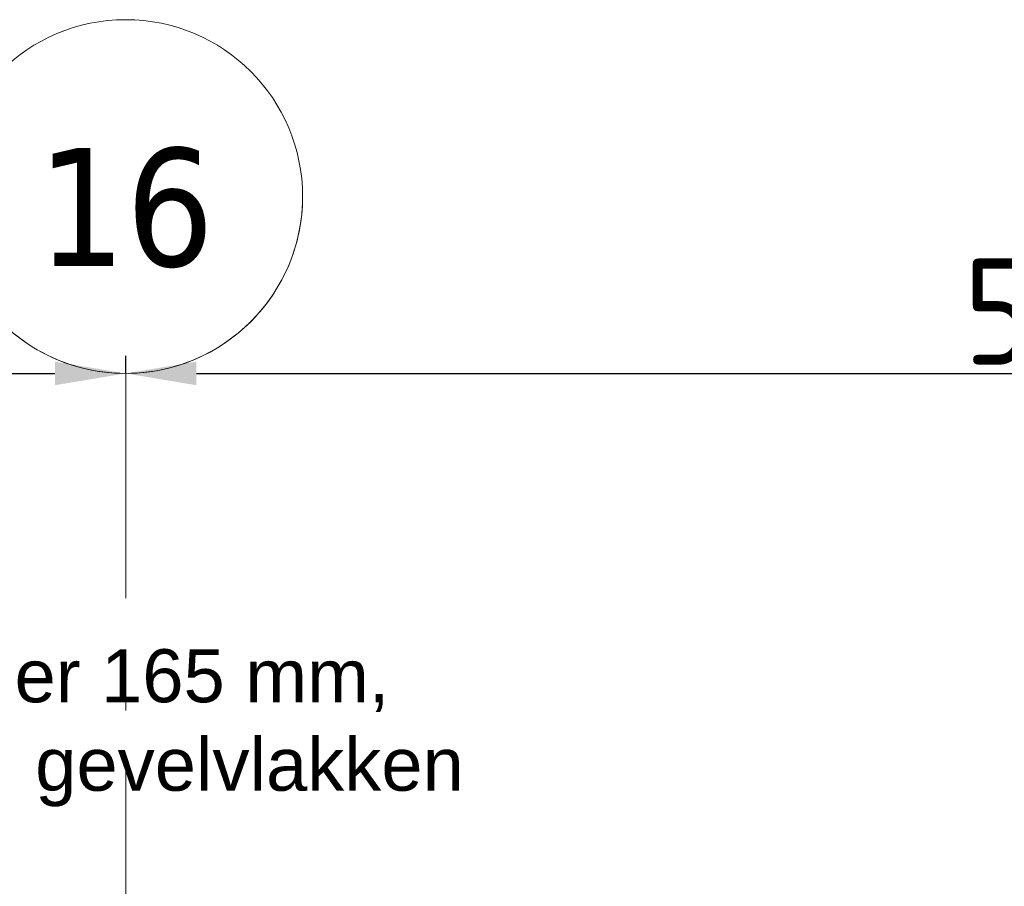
# Model space of a CAD drawing. Extents: x 3165 to 57695, y -7842 to 39081.
# Tile 135 of 248: x 31717 to 34500, y 36631 to 39081. Entities that reach past the tile are written whole.
import ezdxf

# ---------------------------------------------------------------- set-up
doc = ezdxf.new("R2010")
doc.units = 0
doc.header["$LTSCALE"] = 50
doc.header["$PDSIZE"] = -5
doc.linetypes.add('Onderlegger 3e verdieping$0$stramien', pattern=[22.225, 12.7, -3.175, 3.175, -3.175])
doc.layers.get('0').update_dxf_attribs({"linetype": 'CONTINUOUS'})
doc.layers.get('DEFPOINTS').update_dxf_attribs({"linetype": 'CONTINUOUS'})
doc.layers.add('AS-M38--_F123--_Wandlengte', color=1, linetype='CONTINUOUS')
doc.layers.add('IWTEKST', color=2, linetype='CONTINUOUS')
doc.layers.add('Onderlegger 3e verdieping$0$S-GRID', color=8, linetype='CONTINUOUS', lineweight=18)
doc.styles.add('Onderlegger 3e verdieping$0$Tahoma', font='TAHOMA.TTF', dxfattribs={"height": 333.256173})
doc.styles.get("Standard").update_dxf_attribs({"font": 'isocp.shx'})
doc.dimstyles.new('CWall_F2_Wandlengte', dxfattribs={"dimscale": 50, "dimtxt": 2.5, "dimasz": 2, "dimexe": 1, "dimexo": 1, "dimgap": 0.5, "dimtad": 1, "dimdec": 0, "dimdsep": 46, "dimtxsty": 'Standard', "dimcen": 2.5, "dimclrt": 2, "dimadec": 0, "dimazin": 0, "dimtfac": 1, "dimtdec": 0, "dimtix": 1, "dimtmove": 2, "dimatfit": 0, "dimfxl": 0, "dimtolj": 1, "dimtzin": 0, "dimarcsym": 0})

# ---------------------------------------------------------------- blocks, each defined once
blk = doc.blocks.new('Onderlegger 3e verdieping$0$Grid - 5 mm-3639987-Plotview 3e Verdieping - schaal 1 op 100')
at = {"layer": 'Onderlegger 3e verdieping$0$S-GRID'}
blk.add_circle((0, 0), 5, dxfattribs=at)
for start, end in [(360, 180), (180, 360)]:
    blk.add_arc((0, 0), 5, start, end, dxfattribs=at)
blk = doc.blocks.new('Onderlegger 3e verdieping')
at = {"layer": 'Onderlegger 3e verdieping$0$S-GRID', "linetype": 'Onderlegger 3e verdieping$0$stramien'}
blk.add_line((32016.6, 38080.6), (32016.6, 16252.6), dxfattribs=at)
at = {"layer": 'Onderlegger 3e verdieping$0$S-GRID', "xscale": 99.99999999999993, "yscale": 99.99999999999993, "zscale": 99.99999999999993, "rotation": 180}
blk.add_blockref('Onderlegger 3e verdieping$0$Grid - 5 mm-3639987-Plotview 3e Verdieping - schaal 1 op 100', (32016.6, 38580.6), dxfattribs=at)
at = {"layer": 'Onderlegger 3e verdieping$0$S-GRID', "insert": (32016.7, 38717.5), "char_height": 333.26, "width": 604.77, "attachment_point": 2, "line_spacing_factor": 1.000232, "style": 'Onderlegger 3e verdieping$0$Tahoma'}
blk.add_mtext('16', dxfattribs=at)
blk = doc.blocks.new('*D303')
at = {"layer": 'AS-M38--_F123--_Wandlengte', "color": 0, "lineweight": -2}
for p, q in [((32016.6, 38080.6), (32016.6, 38130.6)), ((26716.6, 38080.6), (31816.6, 38080.6))]:
    blk.add_line(p, q, dxfattribs=at)
at = {"layer": 'AS-M38--_F123--_Wandlengte', "color": 0}
for points in [[(26716.6, 38113.9), (26716.6, 38047.2), (26516.6, 38080.6)], [(31816.6, 38113.9), (31816.6, 38047.2), (32016.6, 38080.6)]]:
    blk.add_solid(points, dxfattribs=at)
at = {"layer": 'DEFPOINTS', "color": 0}
for p in [(26516.6, 38080.6), (32016.6, 38080.6), (32016.6, 38030.6)]:
    blk.add_point(p, dxfattribs=at)
at = {"layer": 'AS-M38--_F123--_Wandlengte', "color": 2, "insert": (29266.6, 38255.6), "char_height": 300, "attachment_point": 5}
blk.add_mtext('\\A1;5500', dxfattribs=at)
blk = doc.blocks.new('*D304')
at = {"layer": 'AS-M38--_F123--_Wandlengte', "color": 0, "lineweight": -2}
for p, q in [((32016.6, 38080.6), (32016.6, 38130.6)), ((32216.6, 38080.6), (37316.6, 38080.6))]:
    blk.add_line(p, q, dxfattribs=at)
at = {"layer": 'AS-M38--_F123--_Wandlengte', "color": 0}
for points in [[(32216.6, 38113.9), (32216.6, 38047.2), (32016.6, 38080.6)], [(37316.6, 38113.9), (37316.6, 38047.2), (37516.6, 38080.6)]]:
    blk.add_solid(points, dxfattribs=at)
at = {"layer": 'DEFPOINTS', "color": 0}
for p in [(37516.6, 38080.6), (37516.6, 38080.6), (32016.6, 38030.6)]:
    blk.add_point(p, dxfattribs=at)
at = {"layer": 'AS-M38--_F123--_Wandlengte', "color": 2, "insert": (34766.6, 38255.6), "char_height": 300, "attachment_point": 5}
blk.add_mtext('\\A1;5500', dxfattribs=at)

msp = doc.modelspace()

# ---------------------------------------------------------------- block references
msp.add_blockref('Onderlegger 3e verdieping', (0, 0))

# ---------------------------------------------------------------- texts
at = {"layer": 'IWTEKST', "insert": (29815.7, 37300.9), "char_height": 150, "width": 3405, "attachment_point": 1}
msp.add_mtext('{\\fArial|b0|i0|c0|p34;Let op, de maat is hier 165 mm, \\Pdit kan bij de andere gevelvlakken verschillen}', dxfattribs=at)

# ---------------------------------------------------------------- dimensions: what is measured, and where the dimension line sits
at = {"layer": 'AS-M38--_F123--_Wandlengte'}
for base, p1, p2, picture, middle in [((32016.6, 38080.6), (26516.6, 38080.6), (32016.6, 38030.6), '*D303', (29266.6, 38255.6)), ((37516.6, 38080.6), (32016.6, 38030.6), (37516.6, 38080.6), '*D304', (34766.6, 38255.6))]:
    dim = msp.add_linear_dim(base=base, p1=p1, p2=p2, dimstyle='CWall_F2_Wandlengte', override={"dimtxt": 6, "dimasz": 4}, dxfattribs=at)
    dim.commit()
    dim.dimension.update_dxf_attribs({"geometry": picture, "text_midpoint": middle})

doc.saveas('drawing.dxf')
